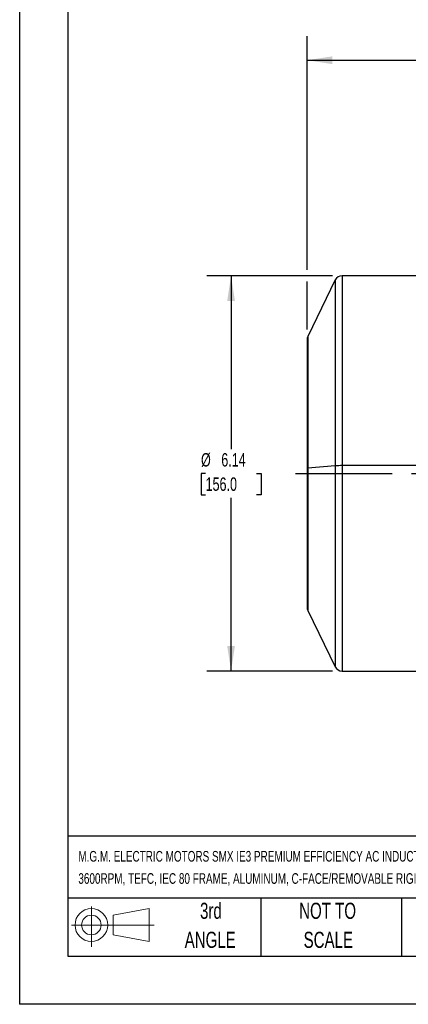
# Model space of a CAD drawing. Header units: inches. Extents: x 0 to 33, y 0 to 25.5.
# Tile 1 of 18: x 0 to 6, y 0 to 15.3. Entities that reach past the tile are written whole.
import ezdxf

# ---------------------------------------------------------------- set-up
doc = ezdxf.new("R2010")
doc.units = ezdxf.units.IN
doc.header["$LTSCALE"] = 3
doc.header["$MEASUREMENT"] = 0
doc.linetypes.add('CENTERX2', pattern=[0.8, 0.5, -0.1, 0.1, -0.1])
doc.layers.add('CENTER', color=40, linetype='CENTERX2')
doc.layers.add('SLD-DEFPOINTS', color=7, linetype='Continuous')
doc.layers.add('DIMENSIONS', color=140, linetype='Continuous', lineweight=25)
doc.layers.add('TEXT', color=140, linetype='Continuous', lineweight=25)
doc.styles.add('SLDTEXTSTYLE0', font='TXT', dxfattribs={"width": 0.7})
doc.dimstyles.new('SLDDIMSTYLE2', dxfattribs={"dimtxt": 0.208333, "dimasz": 0.39, "dimexe": 0, "dimexo": 0.0625, "dimgap": 0.052083, "dimtad": 0, "dimtih": 1, "dimtoh": 1, "dimrnd": 1e-09, "dimzin": 12, "dimdsep": 46, "dimtxsty": 'SLDTEXTSTYLE0', "dimsah": 1, "dimcen": 0.09, "dimadec": 0, "dimazin": 3, "dimtfac": 1, "dimtofl": 0, "dimtmove": 0, "dimatfit": 3, "dimfxl": 0, "dimfrac": 2, "dimtolj": 1, "dimtzin": 12, "dimarcsym": 0})

# ---------------------------------------------------------------- blocks, each defined once
blk = doc.blocks.new('Block11')
at = {"color": 7, "linetype": 'Continuous', "lineweight": 18}
for p, q in [((0.306, 0.627), (0.306, 0)), ((0.647, 0.492), (1.202, 0.594)), ((0.647, 0.189), (0.647, 0.492)), ((1.202, 0.594), (1.202, 0.086)), ((0, 0.34), (1.284, 0.34)), ((0.647, 0.189), (1.202, 0.086))]:
    blk.add_line(p, q, dxfattribs=at)
for radius in [0.254, 0.152]:
    blk.add_circle((0.306, 0.34), radius, dxfattribs=at)
blk = doc.blocks.new('Block12')
at = {"layer": 'SLD-DEFPOINTS'}
blk.add_blockref('Block11', (0, 0), dxfattribs=at)
blk = doc.blocks.new('SW_NOTE_0_1')
at = {"layer": 'TEXT', "color": 0, "linetype": 'CENTERX2', "lineweight": 18, "char_height": 0.165, "attachment_point": 1, "style": 'SLDTEXTSTYLE0'}
for s, insert in [('M.G.M. ELECTRIC MOTORS SMX IE3 PREMIUM EFFICIENCY AC INDUCTION MOTOR, GENERAL PURPOSE AND INVERTER RATED, 1HP, 3-PHASE, 230/460 VAC,', (0, 0.213)), ('3600RPM, TEFC, IEC 80 FRAME, ALUMINUM, C-FACE/REMOVABLE RIGID BASE (B34) MOUNT', (0, -0.132))]:
    blk.add_mtext(s, dxfattribs=dict(at, insert=insert))
blk = doc.blocks.new('SW_NOTE_0_5')
at = {"layer": 'TEXT', "color": 0, "linetype": 'CENTERX2', "lineweight": 18, "char_height": 0.25, "attachment_point": 2, "style": 'SLDTEXTSTYLE0'}
for s, insert in [('NOT TO', (0.621, 0.322)), ('SCALE', (0.632, -0.129))]:
    blk.add_mtext(s, dxfattribs=dict(at, insert=insert))
blk = doc.blocks.new('SW_NOTE_0_6')
at = {"layer": 'TEXT', "color": 0, "linetype": 'CENTERX2', "lineweight": 18, "char_height": 0.25, "attachment_point": 2, "style": 'SLDTEXTSTYLE0'}
for s, insert in [('3rd', (0.273, 0.322)), ('ANGLE', (0.262, -0.129))]:
    blk.add_mtext(s, dxfattribs=dict(at, insert=insert))
blk = doc.blocks.new('_D_5')
at = {"layer": 'DIMENSIONS'}
for p, q in [((4.466, 11.407), (4.466, 15.039)), ((15.44, 11.132), (15.44, 15.039)), ((4.466, 14.664), (9.275, 14.664)), ((9.557, 14.663), (9.487, 14.663)), ((9.487, 14.663), (9.487, 14.332)), ((10.349, 14.663), (10.419, 14.663)), ((10.419, 14.663), (10.419, 14.332)), ((15.44, 14.664), (10.632, 14.664)), ((9.487, 14.332), (9.557, 14.332)), ((10.419, 14.332), (10.349, 14.332)), ((4.466, 10.481), (4.466, 11.227)), ((15.44, 8.771), (15.44, 10.952))]:
    blk.add_line(p, q, dxfattribs=at)
for points in [[(4.466, 14.664), (4.856, 14.604), (4.856, 14.724)], [(15.44, 14.664), (15.05, 14.724), (15.05, 14.604)]]:
    blk.add_solid(points, dxfattribs=at)
at = {"layer": 'DIMENSIONS', "char_height": 0.2083, "attachment_point": 1, "style": 'SLDTEXTSTYLE0'}
for s, insert in [('10.97', (9.557, 14.979)), ('278.8', (9.557, 14.601))]:
    blk.add_mtext(s, dxfattribs=dict(at, insert=insert))
blk = doc.blocks.new('_D_6')
at = {"layer": 'DIMENSIONS'}
for p, q in [((4.86, 11.317), (2.91, 11.317)), ((3.285, 11.317), (3.285, 8.624)), ((2.889, 8.247), (2.819, 8.247)), ((2.819, 8.247), (2.819, 7.915)), ((3.681, 8.247), (3.751, 8.247)), ((3.751, 8.247), (3.751, 7.915)), ((2.819, 7.915), (2.889, 7.915)), ((3.285, 5.176), (3.285, 7.869)), ((3.751, 7.915), (3.681, 7.915)), ((4.86, 5.176), (2.91, 5.176))]:
    blk.add_line(p, q, dxfattribs=at)
for points in [[(3.285, 11.317), (3.225, 10.927), (3.345, 10.927)], [(3.285, 5.176), (3.345, 5.566), (3.225, 5.566)]]:
    blk.add_solid(points, dxfattribs=at)
at = {"layer": 'DIMENSIONS', "char_height": 0.2083, "attachment_point": 1, "style": 'SLDTEXTSTYLE0'}
for s, insert in [('%%c', (2.818, 8.562)), ('6.14', (3.133, 8.562)), ('156.0', (2.889, 8.184))]:
    blk.add_mtext(s, dxfattribs=dict(at, insert=insert))

msp = doc.modelspace()

# ---------------------------------------------------------------- linework, layer by layer
at = {"color": 7, "linetype": 'Continuous'}
for p in [(0, 25.5), (33, 0)]:
    msp.add_line(p, (0, 0), dxfattribs=at)
for p, q in [((7.419, 11.317), (5.01, 11.317)), ((5.01, 11.317), (5.01, 8.367)), ((4.904, 11.251), (4.476, 10.374)), ((4.904, 11.251), (4.904, 8.364)), ((4.466, 10.331), (4.466, 8.328)), ((4.476, 10.374), (4.476, 8.33)), ((4.466, 8.328), (4.466, 6.162)), ((4.904, 8.364), (4.476, 8.33)), ((4.476, 8.33), (4.476, 6.119)), ((4.904, 8.364), (4.904, 5.242)), ((7.419, 8.367), (5.01, 8.367)), ((5.01, 8.367), (5.01, 5.176)), ((4.476, 6.119), (4.904, 5.242)), ((5.01, 5.176), (6.935, 5.176))]:
    msp.add_line(p, q)
for centre, radius, start, end in [((5.01, 11.199), 0.118, 90, 154), ((4.564, 10.331), 0.0984, 154, 180), ((4.474, 8.314), 0.0164, 81.7522, 117.5498), ((4.997, 6.738), 1.629, 89.5372, 93.2734), ((4.564, 6.162), 0.0984, 180, 206), ((5.01, 5.294), 0.118, 206, 270)]:
    msp.add_arc(centre, radius, start, end)
at = {"layer": 'CENTER'}
msp.add_line((4.288, 8.247), (15.519, 8.247), dxfattribs=at)
at = {"layer": 'TEXT'}
for p, q in [((0.75, 24.75), (0.75, 0.75)), ((32.25, 2.613), (0.75, 2.613)), ((32.25, 1.65), (0.75, 1.65)), ((3.75, 1.65), (3.75, 0.75)), ((5.931, 1.65), (5.931, 0.75)), ((0.75, 0.75), (32.25, 0.75))]:
    msp.add_line(p, q, dxfattribs=at)

# ---------------------------------------------------------------- block references
at = {"layer": 'SLD-DEFPOINTS'}
msp.add_blockref('Block12', (0.808, 0.892), dxfattribs=at)
at = {"layer": 'TEXT', "linetype": 'CENTERX2', "lineweight": 18}
for name, p in [('SW_NOTE_0_1', (0.912, 2.169)), ('SW_NOTE_0_6', (2.699, 1.256)), ('SW_NOTE_0_5', (4.164, 1.256))]:
    msp.add_blockref(name, p, dxfattribs=at)

# ---------------------------------------------------------------- dimensions: what is measured, and where the dimension line sits
at = {"layer": 'DIMENSIONS'}
dim = msp.add_linear_dim(base=(4.466, 14.664), p1=(15.44, 8.621), p2=(4.466, 10.331), dimstyle='SLDDIMSTYLE2', dxfattribs=at)
dim.commit()
dim.dimension.update_dxf_attribs({"geometry": '_D_5', "text_midpoint": (9.953, 14.664), "dimtype": 160})
dim = msp.add_linear_dim(base=(3.285, 11.317), p1=(5.01, 5.176), p2=(5.01, 11.317), angle=90, text='%%c<>', dimstyle='SLDDIMSTYLE2', dxfattribs=at)
dim.commit()
dim.dimension.update_dxf_attribs({"geometry": '_D_6', "text_midpoint": (3.285, 8.247), "dimtype": 160})

doc.saveas('drawing.dxf')
